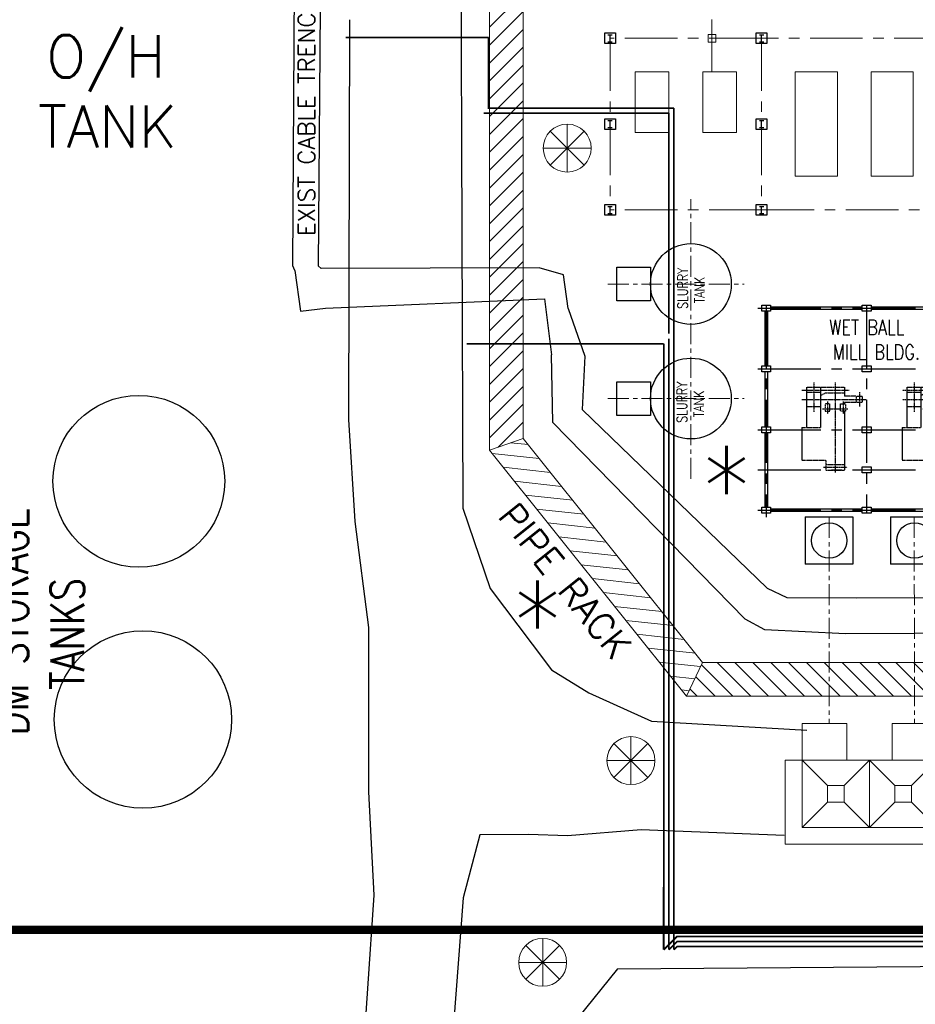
# Model space of a CAD drawing. Header units: inches. Extents: x -4968858 to -265257, y -220693 to 1871410.
# Tile 76 of 225: x -1978399 to -1925203, y 855249 to 913738. Entities that reach past the tile are written whole.
import ezdxf
from ezdxf.enums import TextEntityAlignment as Align

# ---------------------------------------------------------------- set-up
doc = ezdxf.new("R2010")
doc.units = ezdxf.units.IN
doc.header["$MEASUREMENT"] = 0
for name, pattern in [('CENTER', [2, 1.25, -0.25, 0.25, -0.25]), ('CENTER2', [1.125, 0.75, -0.125, 0.125, -0.125]), ('CENTERX2', [4, 2.5, -0.5, 0.5, -0.5]), ('CONTINOUS', [0]), ('DASHED2', [0.375, 0.25, -0.125]), ('HIDDEN', [0.375, 0.25, -0.125])]:
    doc.linetypes.add(name, pattern=pattern)
for name, color, linetype in [('building', 7, 'Continuous'), ('Existing Drain', 253, 'Continuous'), ('Existing Units', 253, 'Continuous'), ('Features', 8, 'Continuous'), ('GOEM', 2, 'Continuous'), ('proposal', 6, 'Continuous'), ('text', 7, 'Continuous'), ('TXT', 7, 'Continuous'), ('UNDER GROUND CABLE LINE', 183, 'Continuous')]:
    doc.layers.add(name, color=color, linetype=linetype)
for name, color, linetype, lineweight in [('CEN', 120, 'CENTER', 13), ('CENTER LINE', 8, 'CENTER', 9), ('PIPE_SK', 200, 'Continuous', 0)]:
    doc.layers.add(name, color=color, linetype=linetype, lineweight=lineweight)
doc.styles.add('ROMANC', font='romanc')
doc.styles.add('ROMAND', font='romans.shx', dxfattribs={"height": 250})
doc.styles.add('ROMANS', font='romans.shx', dxfattribs={"width": 0.8})
doc.styles.add('RS', font='romans.shx')
doc.styles.get("Standard").update_dxf_attribs({"font": 'romans.shx', "height": 1000})

# ---------------------------------------------------------------- blocks, each defined once
blk = doc.blocks.new('A$C1B256FB0')
at = {"color": 30, "lineweight": 15, "const_width": 0.5}
blk.add_lwpolyline([(71.937, -39.619), (-83.712, -39.619)], dxfattribs=at)
at = {"layer": 'PIPE_SK', "color": 5, "linetype": 'DASHED2', "lineweight": 15, "ltscale": 5, "const_width": 0.1}
for points in [[(-45.78, 13.394), (-54.28, 13.394)], [(-34.78, 9.194), (-43.08, 9.194)], [(-35.08, 8.894), (-43.08, 8.894)], [(-35.08, -4.206), (-35.08, 8.894)], [(-34.78, -4.206), (-34.78, 9.194)], [(-35.08, -14.106), (-35.08, -4.506)], [(-34.78, -14.106), (-34.78, -4.206)], [(-35.38, -4.806), (-43.08, -4.806)], [(-35.38, -14.106), (-35.38, -4.806)]]:
    blk.add_lwpolyline(points, dxfattribs=at)
at = {"layer": 'PIPE_SK', "color": 3, "lineweight": 15}
for points in [[(-43.08, 9.194, 0.1, 0.1, 0), (-45.78, 9.194, 0.1, 0.1, 0), (-45.78, 13.394, 0, 0, 0)], [(33.32, -40.506, 0.1, 0.1, 0), (-11.38, -40.506, 0.1, 0.1, 0), (-11.88, -40.006, 0.1, 0.1, 0), (-34.585, -40.006, 0.1, 0.1, 0), (-35.385, -40.806, 0, 0, 0)], [(33.62, -40.806, 0.1, 0.1, 0), (-11.38, -40.806, 0.1, 0.1, 0), (-11.88, -40.306, 0.1, 0.1, 0), (-34.578, -40.306, 0.1, 0.1, 0), (-35.078, -40.806, 0, 0, 0)], [(33.92, -41.106, 0.1, 0.1, 0), (-11.38, -41.106, 0.1, 0.1, 0), (-11.88, -40.606, 0.1, 0.1, 0), (-34.58, -40.606, 0.1, 0.1, 0), (-34.78, -40.806, 0, 0, 0)]]:
    blk.add_lwpolyline(points, format="xyseb", dxfattribs=at)
at = {"layer": 'PIPE_SK', "color": 3, "lineweight": 15, "const_width": 0.1}
for points in [[(-43.08, 8.894), (-46.08, 8.894)], [(-43.08, -4.806), (-47.08, -4.806)], [(-35.38, -22.866), (-35.38, -14.106)], [(-35.08, -22.866), (-35.08, -14.106)], [(-34.78, -22.866), (-34.78, -14.106)]]:
    blk.add_lwpolyline(points, dxfattribs=at)
at = {"layer": 'PIPE_SK', "color": 5, "linetype": 'DASHED2', "lineweight": 15, "ltscale": 2.5, "const_width": 0.1}
for points in [[(-35.385, -40.806), (-35.38, -22.866)], [(-35.078, -40.806), (-35.08, -22.866)], [(-34.78, -40.806), (-34.78, -22.866)]]:
    blk.add_lwpolyline(points, dxfattribs=at)
blk = doc.blocks.new('A$C126F4044')
at = {"color": 1, "linetype": 'CONTINOUS', "lineweight": 15}
for p, q in [((0, 0.95), (0, -0.95)), ((-0.672, -0.672), (0.672, 0.672)), ((0.672, -0.672), (-0.672, 0.672)), ((-0.95, 0), (0.95, 0))]:
    blk.add_line(p, q, dxfattribs=at)
blk.add_circle((0, 0), 0.95, dxfattribs=at)
blk = doc.blocks.new('A$C4D8A3F78')
at = {"layer": 'UNDER GROUND CABLE LINE'}
for points in [[(44385, 54003, 218420), (44261, 54274, 219368), (44518, 97359, 219078), (44966, 102181, 218820)], [(46410, 102129, 218838), (46111, 97636, 219110), (45774, 54269, 219381), (45956, 54111, 218448)], [(44385, 54003, 218420), (44725, 51576, 218512), (46209, 51754, 218511), (59210, 52306, 218620)], [(60617, 51737, 218527), (60341, 53738, 218521), (58899, 54152, 218520), (45956, 54111, 218448)], [(59210, 52306, 218620), (59630, 48993, 218538)], [(60617, 51737, 218527), (61602, 48904, 218529)], [(77093, 32408, 218650), (72292, 32655, 218596), (71141, 33289, 218592), (59712, 44969, 218692), (59630, 48993, 218538)], [(61602, 48904, 218529), (61448, 45746, 218745), (72444, 35119, 218584), (73608, 34574, 218574), (77749, 34557, 218671)], [(77749, 34557, 218671), (77749, 34557, 218671), (77749, 34557, 218671), (77749, 34557, 218671), (77749, 34557, 218671), (125709, 34716, 218568), (151454, 35207, 218554)], [(153368, 33124, 218506), (126442, 32642, 218600), (77093, 32408, 218650), (77093, 32408, 218650), (77093, 32408, 218650), (77093, 32408, 218650), (77093, 32408, 218650)]]:
    blk.add_polyline3d(points, dxfattribs=at)
blk = doc.blocks.new('A$C69534461')
at = {"layer": 'Existing Drain'}
for points in [[(63553, 12512, 218674), (109751, 12871, 218585), (160182, 13221, 218682), (188766, 11812, 218452)], [(63553, 12512, 218674), (58760, 6563, 218713), (59477, -10043, 218649), (58879, -25834, 218833), (55918, -31773, 218396), (51015, -36606, 218582), (39154, -40840, 218546), (11762, -40847, 218858), (-2229, -42564, 218228), (-17520, -42097, 217928), (-48653, -43159, 218893), (-76297, -45397, 218124), (-84446, -48493, 218354), (-90885, -47541, 218274), (-106238, -43499, 217766), (-110667, -42741, 217771), (-133635, -41662, 217958), (-164558, -41273, 218316)]]:
    blk.add_polyline3d(points, dxfattribs=at)
blk = doc.blocks.new('A$C412216A9')
at = {"layer": 'Existing Units'}
for points in [[(54248, 72539, 0), (54356, 39875, 0)], [(47971, 39081, 0), (47602, 45147, 0), (47654, 68894, 0)], [(54356, 39875, 0), (55979, 35100, 0), (58485, 31790, 0), (59638, 30280, 0), (61843, 28899, 0), (65578, 27218, 0), (74805, 26698, 0)], [(-81376, -21207, 0), (-81012, -23892, 0), (-78378, -28817, 0), (-43719, -30450, 0), (-13592, -30159, 0), (817, -30488, 0), (26917, -28973, 0), (41836, -25103, 0), (45481, -21035, 0), (47324, -12835, 0), (48579, -2885, 0), (48351, 5794, 0), (49091, 16897, 0), (48777, 23034, 0), (48787, 32780, 0), (47971, 39081, 0)], [(73453, 20435, 0), (64964, 20764, 0), (60584, 20420, 0), (58264, 20486, 0), (55369, 20473, 0), (54393, 16722, 0), (53537, 5534, 0), (53765, -3145, 0), (52510, -13095, 0), (49417, -24019, 0), (44171, -29601, 0), (24997, -33663, 0), (1817, -35320, 0), (-13674, -35348, 0), (-43801, -35639, 0), (-83060, -35201, 0), (-88337, -34752, 0), (-108538, -34145, 0), (-118809, -30799, 0), (-122055, -26533, 0)]]:
    blk.add_polyline3d(points, dxfattribs=at)
blk = doc.blocks.new('ballmill_foundn')
at = {"color": 4, "linetype": 'HIDDEN'}
for p, q in [((-1170, 7563), (-1170, 8813)), ((-1170, 8813), (1170, 8813)), ((1170, 1488), (1170, 8813)), ((-4185, 3513), (-4185, 7563)), ((-4185, 7563), (-1170, 7563)), ((-1470, 8463), (1470, 8463)), ((-1170, 8113), (1170, 8113)), ((-4185, 3513), (-1835, 3513)), ((-3610, -1517), (-3610, 3513)), ((-1835, -1517), (-1835, 3513)), ((-3610, 880), (-1835, 880)), ((1170, 400), (1170, 573)), ((2650, 400), (1170, 400)), ((-3610, -880), (-1835, -880)), ((-1170, -817), (-1835, -465)), ((-1170, -817), (1170, -817)), ((1170, -1517), (1170, -400)), ((2650, -400), (1170, -400)), ((-3610, -1517), (1170, -1517))]:
    blk.add_line(p, q, dxfattribs=at)
at = {"color": 4, "linetype": 'CENTER'}
for p, q in [((0, -2120), (0, 9113)), ((-2685, -2120), (-2685, 1574)), ((-975, 267), (-975, 1788)), ((975, 267), (975, 1788)), ((-4156, 0), (3850, 0)), ((-1580, 1183), (1580, 1183)), ((3000, -900), (3000, 900)), ((-4156, -1167), (1747, -1167))]:
    blk.add_line(p, q, dxfattribs=at)
at = {"color": 4, "linetype": 'HIDDEN'}
for points in [[(-670, 573), (-1280, 573), (-1280, 1488), (-670, 1488)], [(670, 573), (1280, 573), (1280, 1488), (670, 1488)], [(2650, -400), (3350, -400), (3350, 400), (2650, 400)]]:
    blk.add_lwpolyline(points, close=True, dxfattribs=at)
blk = doc.blocks.new('FGD facilities')
at = {"lineweight": 15}
h = blk.add_hatch(dxfattribs=at)
h.set_pattern_fill('ANSI31', color=21, scale=6000, style=0)
h.set_pattern_definition([(45, (2310336.5, -934225.15), (-530.33009, 530.33009), [])])
edge = h.paths.add_edge_path()
edge.add_line((355946, -56678), (357946, -55976))
edge.add_line((357946, -55976), (357946, -14725))
edge.add_arc((346142, -16882), 12000, 10.3571, 20.94328)
edge.add_line((357349, -12593), (355946, -12593))
edge.add_line((355946, -12593), (355946, -56678))
edge = h.paths.add_edge_path(flags=17)
edge.add_line((357946, -12593), (357349, -12593))
edge.add_arc((346142, -16882), 12000, 10.3571, 20.94328, ccw=False)
edge.add_line((357946, -14725), (357946, -12593))
h = blk.add_hatch(dxfattribs=at)
h.set_pattern_fill('ANSI31', color=21, scale=6000, angle=-231.21611, style=0)
h.set_pattern_definition([(173.78389, (-1699480.7, -588619.9), (-81.20918, -745.59042), [])])
h.paths.add_polyline_path([(357946, -55976), (355946, -56678), (367649, -71288), (368608, -69288)])
h = blk.add_hatch(dxfattribs=at)
h.set_pattern_fill('ANSI31', color=21, scale=6000, angle=-90, style=0)
h.set_pattern_definition([(315, (-485540.8, -2023680.45), (530.33009, 530.33009), [])])
edge = h.paths.add_edge_path()
edge.add_line((368608, -69288), (367644, -71288))
edge.add_line((367644, -71288), (433960, -71290))
edge.add_arc((431802, -59486), 12000, 280.3571, 290.94328)
edge.add_line((436092, -70693), (436092, -69290))
edge.add_line((436092, -69290), (368608, -69288))
edge = h.paths.add_edge_path()
edge.add_line((436092, -71290), (436092, -70693))
edge.add_arc((431802, -59486), 12000, 280.3571, 290.94328, ccw=False)
edge.add_line((433960, -71290), (436092, -71290))
at = {"color": 254, "ltscale": 2000}
for p, q in [((362983, -32003, 0), (363237, -32003, 0)), ((363110, -32417, 0), (363110, -32003, 0)), ((371983, -32003, 0), (372237, -32003, 0)), ((372110, -32417, 0), (372110, -32003, 0)), ((362983, -32417, 0), (363237, -32417, 0)), ((371983, -32417, 0), (372237, -32417, 0)), ((362984, -37103, 0), (363237, -37103, 0)), ((363110, -37517, 0), (363111, -37103, 0)), ((371984, -37103, 0), (372237, -37103, 0)), ((372110, -37517, 0), (372111, -37103, 0)), ((362984, -37517, 0), (363237, -37517, 0)), ((371984, -37517, 0), (372237, -37517, 0)), ((362983, -42203, 0), (363237, -42203, 0)), ((362983, -42617, 0), (363237, -42617, 0)), ((363110, -42617, 0), (363110, -42203, 0)), ((371983, -42203, 0), (372237, -42203, 0)), ((371983, -42617, 0), (372237, -42617, 0)), ((372110, -42617, 0), (372110, -42203, 0))]:
    blk.add_line(p, q, dxfattribs=at)
at = {"color": 2, "lineweight": 0}
for p, q in [((368936, -31984, 0), (369387, -31984, 0)), ((368936, -32436, 0), (368936, -31984, 0)), ((369387, -31984, 0), (369387, -32436, 0)), ((369387, -32436, 0), (368936, -32436, 0))]:
    blk.add_line(p, q, dxfattribs=at)
at = {"color": 4, "linetype": 'CENTER2', "ltscale": 5000}
for p, q in [((371877, -48233), (384818, -48233)), ((372382, -48055), (372382, -60660)), ((372382, -48055), (372382, -60660)), ((378347, -48055), (378347, -60412)), ((371877, -51852), (384818, -51852)), ((371877, -55471), (384818, -55471)), ((371877, -57852), (384818, -57852)), ((371877, -60233), (384818, -60233))]:
    blk.add_line(p, q, dxfattribs=at)
at = {"color": 130}
for p, q in [((372311, -48412), (372311, -51674)), ((372311, -48412), (372311, -51674)), ((372453, -48413), (372453, -51674)), ((372454, -48413), (372454, -51674)), ((372670, -48162), (376324, -48162)), ((372670, -48162), (376324, -48162)), ((372670, -48305), (376324, -48305)), ((372670, -48305), (376324, -48305)), ((376324, -48162), (378085, -48162)), ((376324, -48162), (378085, -48162)), ((376324, -48305), (378085, -48305)), ((376324, -48305), (378085, -48305)), ((378609, -48162), (384120, -48162)), ((378609, -48162), (384120, -48162)), ((378609, -48305), (384120, -48305)), ((378609, -48305), (384120, -48305)), ((372310, -52031), (372310, -55292)), ((372311, -52031), (372311, -55292)), ((372453, -52031), (372453, -55292)), ((372453, -52031), (372453, -55292)), ((372311, -55650), (372311, -60055)), ((372311, -55650), (372311, -60055)), ((372453, -55650), (372453, -60055)), ((372454, -55650), (372454, -60055)), ((372644, -60162), (378085, -60162)), ((372644, -60162), (378085, -60162)), ((378609, -60162), (384120, -60162)), ((372644, -60305), (378085, -60305)), ((372644, -60305), (378085, -60305)), ((378609, -60305), (384120, -60305)), ((378609, -60305), (384120, -60305))]:
    blk.add_line(p, q, dxfattribs=at)
at = {"color": 130, "linetype": 'Continuous'}
for p, q in [((372120, -55292), (372644, -55292)), ((372120, -55649), (372120, -55292)), ((372120, -55292), (372644, -55292)), ((372120, -55649), (372120, -55292)), ((372644, -55292), (372644, -55649)), ((372644, -55292), (372644, -55649)), ((372644, -55649), (372120, -55649)), ((372644, -55649), (372120, -55649))]:
    blk.add_line(p, q, dxfattribs=at)
at = {"color": 130, "ltscale": 2000}
for p, q in [((374699, -60642, 200), (377523, -60642, 20461)), ((374699, -60642, 200), (377523, -60642, 20461)), ((374723, -60642, 369), (377523, -60642, 369)), ((374723, -60642, 369), (377523, -60642, 369)), ((379765, -60642, 200), (382589, -60642, 20461)), ((379765, -60642, 200), (382589, -60642, 20461)), ((379789, -60642, 369), (382589, -60642, 369)), ((379789, -60642, 369), (382589, -60642, 369))]:
    blk.add_line(p, q, dxfattribs=at)
at = {"color": 7, "lineweight": 15}
for p, q in [((383514, -75088, 369), (373514, -75088, 369)), ((373514, -75088, 369), (373514, -80088, 369)), ((383514, -75088, 369), (373514, -75088, 369)), ((373514, -75088, 369), (373514, -80088, 369)), ((376014, -76588, 369), (374514, -75088, 369)), ((376014, -76588, 369), (374514, -75088, 369)), ((377014, -76588, 369), (378514, -75088, 369)), ((377014, -76588, 369), (378514, -75088, 369)), ((378514, -75088, 369), (378514, -79088, 369)), ((380014, -76588, 369), (378514, -75088, 369)), ((378514, -75088, 369), (378514, -79088, 369)), ((380014, -76588, 369), (378514, -75088, 369)), ((381014, -76588, 369), (382514, -75088, 369)), ((381014, -76588, 369), (382514, -75088, 369)), ((376014, -77588, 369), (374514, -79088, 369)), ((376014, -77588, 369), (374514, -79088, 369)), ((377014, -77588, 369), (378514, -79088, 369)), ((377014, -77588, 369), (378514, -79088, 369)), ((380014, -77588, 369), (378514, -79088, 369)), ((380014, -77588, 369), (378514, -79088, 369)), ((381014, -77588, 369), (382514, -79088, 369)), ((381014, -77588, 369), (382514, -79088, 369)), ((373514, -80088, 369), (383514, -80088, 369)), ((373514, -80088, 369), (383514, -80088, 369))]:
    blk.add_line(p, q, dxfattribs=at)
at = {"color": 254, "ltscale": 2000, "elevation": 0}
for points in [[(362793, -32527), (362793, -31893), (363427, -31893), (363427, -32527)], [(371793, -32527), (371793, -31893), (372427, -31893), (372427, -32527)], [(362794, -37627), (362794, -36993), (363427, -36993), (363427, -37627)], [(371794, -37627), (371794, -36993), (372427, -36993), (372427, -37627)], [(362793, -42727), (362793, -42093), (363427, -42093), (363427, -42727)], [(371793, -42727), (371793, -42093), (372427, -42093), (372427, -42727)]]:
    blk.add_lwpolyline(points, close=True, dxfattribs=at)
at = {"color": 3, "elevation": 40}
for points in [[(363110, -32102), (363110, -32102)], [(372110, -32102), (372110, -32102)], [(363110, -37202), (363111, -37202)], [(372110, -37202), (372111, -37202)], [(363110, -42302), (363110, -42302)], [(372110, -42302), (372110, -42302)]]:
    blk.add_lwpolyline(points, dxfattribs=at)
at = {"linetype": 'CONTINOUS', "lineweight": 15}
for points, elevation in [([(366602, -34210), (366602, -37810), (364602, -37810), (364602, -34210)], 0), ([(370610, -34210), (370610, -37810), (368610, -37810), (368610, -34210)], 0), ([(374110, -40410), (376610, -40410), (376610, -34210), (374110, -34210)], 0), ([(378610, -40410), (381110, -40410), (381110, -34210), (378610, -34210)], 0), ([(374514, -72916), (377164, -72916), (377164, -75088), (374514, -75088)], 369), ([(382514, -72916), (379864, -72916), (379864, -75088), (382514, -75088)], 369)]:
    blk.add_lwpolyline(points, close=True, dxfattribs=dict(at, elevation=elevation))
at = {"color": 130, "linetype": 'Continuous'}
for points in [[(372120, -48055), (372644, -48055), (372644, -48412), (372120, -48412)], [(372120, -48055), (372644, -48055), (372644, -48412), (372120, -48412)], [(378085, -48055), (378609, -48055), (378609, -48412), (378085, -48412)], [(378085, -48055), (378609, -48055), (378609, -48412), (378085, -48412)], [(372120, -51673), (372644, -51673), (372644, -52031), (372120, -52031)], [(372120, -51673), (372644, -51673), (372644, -52031), (372120, -52031)], [(378085, -51673), (378609, -51673), (378609, -52031), (378085, -52031)], [(378085, -51673), (378609, -51673), (378609, -52031), (378085, -52031)], [(378085, -51673), (378609, -51673), (378609, -52031), (378085, -52031)], [(378085, -51673), (378609, -51673), (378609, -52031), (378085, -52031)], [(378085, -55292), (378609, -55292), (378609, -55649), (378085, -55649)], [(378085, -55292), (378609, -55292), (378609, -55649), (378085, -55649)], [(378085, -57673), (378609, -57673), (378609, -58030), (378085, -58030)], [(378085, -57673), (378609, -57673), (378609, -58030), (378085, -58030)], [(372120, -60055), (372644, -60055), (372644, -60412), (372120, -60412)], [(372120, -60055), (372644, -60055), (372644, -60412), (372120, -60412)], [(378085, -60055), (378609, -60055), (378609, -60412), (378085, -60412)], [(378085, -60055), (378609, -60055), (378609, -60412), (378085, -60412)]]:
    blk.add_lwpolyline(points, close=True, dxfattribs=at)
at = {"color": 7, "lineweight": 15, "elevation": 369}
for points in [[(382514, -79088), (382514, -75088), (374514, -75088), (374514, -79088)], [(382514, -79088), (382514, -75088), (374514, -75088), (374514, -79088)], [(376014, -77588), (376014, -76588), (377014, -76588), (377014, -77588)], [(376014, -77588), (376014, -76588), (377014, -76588), (377014, -77588)], [(381014, -77588), (381014, -76588), (380014, -76588), (380014, -77588)], [(381014, -77588), (381014, -76588), (380014, -76588), (380014, -77588)]]:
    blk.add_lwpolyline(points, close=True, dxfattribs=at)
at = {"layer": 'CEN', "color": 4, "ltscale": 1000}
for p, q in [((367910, -58388), (367910, -41774)), ((362982, -46811), (371073, -46811)), ((362982, -53611), (371073, -53611))]:
    blk.add_line(p, q, dxfattribs=at)
at = {"layer": 'CENTER LINE', "color": 6, "ltscale": 2500}
for p, q in [((369162, -34210, 0), (369162, -14572)), ((372110, -32210, 0), (363110, -32210, 0)), ((363110, -32210, 0), (363110, -42410, 0)), ((372110, -42410, 0), (363110, -42410, 0))]:
    blk.add_line(p, q, dxfattribs=at)
at = {"layer": 'CENTER LINE', "color": 6, "ltscale": 2500, "elevation": 0}
blk.add_lwpolyline([(372110, -42410), (383110, -42410), (383110, -32210), (372110, -32210)], close=True, dxfattribs=at)
at = {"layer": 'Existing Drain', "color": 8, "linetype": 'CENTERX2', "lineweight": 15, "ltscale": 500}
for p, q in [((376123, -60642, 369), (376123, -72916, 369)), ((381177, -60642, 10331), (381189, -72916, 369))]:
    blk.add_line(p, q, dxfattribs=at)
at = {"layer": 'Existing Drain', "linetype": 'CONTINOUS', "lineweight": 15}
for points in [[(355946, -56678), (357946, -55976), (357946, -12593), (355946, -12593)], [(357946, -55976), (355946, -56678), (367649, -71288), (368608, -69288)], [(368608, -69288), (367644, -71288), (436092, -71290), (436092, -69290)]]:
    blk.add_lwpolyline(points, close=True, dxfattribs=at)
at = {"layer": 'GOEM', "color": 4}
for points in [[(363510, -45811), (365510, -45811), (365510, -47811), (363510, -47811)], [(363510, -52611), (365510, -52611), (365510, -54611), (363510, -54611)]]:
    blk.add_lwpolyline(points, close=True, dxfattribs=at)
for centre in [(367910, -46811), (367910, -53611)]:
    blk.add_circle(centre, 2400, dxfattribs=at)
at = {"layer": 'proposal', "color": 130}
for p, q in [((374699, -60642, 200), (374699, -63442, 200)), ((374699, -60642, 200), (374699, -63442, 200)), ((377523, -60642, 369), (377523, -63442, 369)), ((377523, -60642, 369), (377523, -63442, 369)), ((379765, -60642, 200), (379765, -63442, 200)), ((379765, -60642, 200), (379765, -63442, 200)), ((377523, -63442, 369), (374699, -63442, 369)), ((377523, -63442, 369), (374699, -63442, 369)), ((382589, -63442, 369), (379765, -63442, 369)), ((382589, -63442, 369), (379765, -63442, 369))]:
    blk.add_line(p, q, dxfattribs=at)
for centre in [(376123, -62042, 369), (376123, -62042, 369), (381189, -62042, 369), (381189, -62042, 369)]:
    blk.add_circle(centre, 1050, dxfattribs=at)
at = {"color": 130, "linetype": 'HIDDEN', "extrusion": (0, 0, -1), "xscale": 0.4761545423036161, "yscale": 0.4761545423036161, "zscale": -0.4761545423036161, "rotation": 180}
for p in [(-376486, -53661), (-376486, -53661), (-382448, -53661), (-382448, -53661)]:
    blk.add_blockref('ballmill_foundn', p, dxfattribs=at)
at = {"color": 4, "linetype": 'CONTINOUS', "lineweight": 15, "char_height": 600, "width": 3777.5, "attachment_point": 1, "rotation": 90, "style": 'ROMANS'}
for insert in [(367123, -48679), (367084, -55447)]:
    blk.add_mtext('{\\W0.957441; }SLURRY  \\P{\\W1.75744; }TANK', dxfattribs=dict(at, insert=insert))
at = {"color": 4, "linetype": 'CONTINOUS', "lineweight": 15, "insert": (375848, -48942), "char_height": 880, "width": 5819.74, "attachment_point": 1, "style": 'ROMANS'}
blk.add_mtext('{\\W0.449525; }WET BALL \\P MILL BLDG.', dxfattribs=at)

msp = doc.modelspace()

# ---------------------------------------------------------------- linework, layer by layer
at = {"layer": 'building', "color": 8, "ltscale": 0.15}
for centre, radius in [((-1971323, 886316.4, 218879), 5101.4), ((-1971081, 872165.4, 218887), 5267.2)]:
    msp.add_circle(centre, radius, dxfattribs=at)

# ---------------------------------------------------------------- block references
at = {"linetype": 'CONTINOUS', "lineweight": 15}
for name in ['A$C412216A9', 'A$C69534461', 'A$C4D8A3F78']:
    msp.add_blockref(name, (-2006442.1, 844843.6), dxfattribs=at)
at = {"color": 1, "linetype": 'CONTINOUS', "lineweight": 15}
for name, p, xscale, yscale, zscale in [('A$C1B256FB0', (-1904765.2, 899291.1), 1000, 1000, 1000), ('A$C126F4044', (-1945880.7, 906106.5), 1500, 1500, 1500), ('A$C126F4044', (-1942094.3, 869724.2), 1500, 1500, 1500), ('A$C126F4044', (-1947336.5, 857741.5), 1500, 1500, 1500)]:
    msp.add_blockref(name, p, dxfattribs=dict(at, xscale=xscale, yscale=yscale, zscale=zscale))

# ---------------------------------------------------------------- texts
at = {"layer": 'Features', "color": 8, "ltscale": 0.15, "style": 'RS'}
msp.add_text('EXIST CABLE TRENCH', height=1000, rotation=90, dxfattribs=at).set_placement((-1960865, 900879.4))
at = {"layer": 'text', "style": 'ROMANC'}
msp.add_text('*', height=5000, dxfattribs=at).set_placement((-1936413.1, 887342.5), align=Align.MIDDLE)
at = {"layer": 'text', "color": 8, "linetype": 'CONTINOUS', "lineweight": 15, "insert": (-1977313, 916976.8, 272823.7), "char_height": 2500, "width": 8459.681, "attachment_point": 1}
msp.add_mtext('{\\W0.763364; }SW \\P{\\W0.287174; }O/H \\PTANK', dxfattribs=at)
at = {"layer": 'text', "color": 8, "linetype": 'CONTINOUS', "lineweight": 15, "insert": (-1979896.1, 870789.3), "char_height": 2000, "width": 16239.836, "attachment_point": 1, "rotation": 90, "style": 'RS'}
msp.add_mtext('{\\W0.30758; \\W0.8;DM STORAGE \\P{\\W2.28853; }TANKS}', dxfattribs=at)

# ---------------------------------------------------------------- next in the draw order: block references
at = {"linetype": 'CONTINOUS', "lineweight": 15}
msp.add_blockref('FGD facilities', (-2306442, 944844), dxfattribs=at)

# ---------------------------------------------------------------- next in the draw order: texts
at = {"layer": 'text', "style": 'ROMANC'}
msp.add_text('*', height=5000, dxfattribs=at).set_placement((-1947650.6, 879355.9), align=Align.MIDDLE)
at = {"layer": 'TXT', "linetype": 'CONTINOUS', "lineweight": 15, "insert": (-1945401.7, 880873.8), "char_height": 1500, "width": 17427.282, "attachment_point": 2, "rotation": 308.69218, "style": 'ROMAND'}
msp.add_mtext('{\\H1.0345x;PIPE RACK}', dxfattribs=at)

doc.saveas('drawing.dxf')
